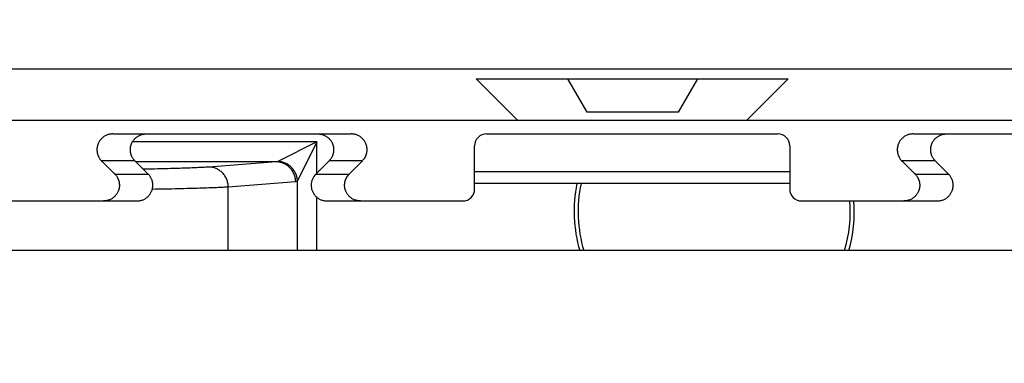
# Model space of a CAD drawing. Header units: inches. Extents: x 0 to 34, y 0 to 22.
# Tile 56 of 60: x 16.884 to 17.376, y 15.521 to 15.693. Entities that reach past the tile are written whole.
import ezdxf

# ---------------------------------------------------------------- set-up
doc = ezdxf.new("R2010")
doc.units = ezdxf.units.IN
doc.header["$LTSCALE"] = 1.87
doc.header["$MEASUREMENT"] = 0
doc.layers.get('0').update_dxf_attribs({"linetype": 'CONTINUOUS'})
doc.layers.add('DIMENSIONS', color=7, linetype='CONTINUOUS')
doc.styles.get("Standard").update_dxf_attribs({"font": 'txt', "width": 0.8})
doc.dimstyles.new('DIMSTYLE_2', dxfattribs={"dimtxt": 0.125, "dimasz": 0.18, "dimexe": 0.18, "dimexo": 0.0625, "dimgap": 0.09, "dimtad": 0, "dimtih": 1, "dimtoh": 1, "dimdec": 3, "dimzin": 4, "dimdsep": 46, "dimtxsty": 'STANDARD', "dimblk": '_FILLED', "dimblk1": '_FILLED', "dimblk2": '_FILLED', "dimcen": 0.09, "dimadec": 0, "dimazin": 0, "dimtp": 0.01, "dimtm": 0.01, "dimtfac": 1, "dimtdec": 3, "dimtofl": 0, "dimtmove": 0, "dimatfit": 3, "dimldrblk": '_FILLED', "dimfxl": 1, "dimtolj": 1, "dimtzin": 4, "dimarcsym": 0})

# ---------------------------------------------------------------- blocks, each defined once
blk = doc.blocks.new('*D33')
at = {"layer": 'DIMENSIONS', "color": 2, "linetype": 'CONTINUOUS'}
blk.add_line((14.6897491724, 15.6306562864), (14.6897491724, 14.6447978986), dxfattribs=at)
at = {"layer": 'DIMENSIONS', "color": 2, "linetype": 'CONTINUOUS', "insert": (14.6272491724, 14.5822978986), "char_height": 0.125, "width": 1.525, "attachment_point": 3, "rotation": 90, "line_spacing_factor": 0.9}
blk.add_mtext('11.050{\\Ftxt.shx;\\W1.000000;\\H0.125000; }[280.67]', dxfattribs=at)
blk = doc.blocks.new('_FILLED')
at = {"color": 0, "linetype": 'BYBLOCK'}
blk.add_solid([(0, 0), (-1, 0.1736111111), (-1, -0.1736111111)], dxfattribs=at)

msp = doc.modelspace()

# ---------------------------------------------------------------- linework, layer by layer
at = {"color": 7, "linetype": 'CONTINUOUS'}
for p, q in [((14.594079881, 15.6685498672), (17.8854184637, 15.6685498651)), ((17.1117964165, 15.6636286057), (17.2677019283, 15.6636286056)), ((17.1324657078, 15.6429593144), (17.1117964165, 15.6636286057)), ((17.1671774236, 15.6468963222), (17.1575170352, 15.6636286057)), ((17.2224776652, 15.6636286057), (17.2128172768, 15.6468963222)), ((17.2677019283, 15.6636286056), (17.2470326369, 15.6429593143)), ((17.2128172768, 15.6468963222), (17.1671774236, 15.6468963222)), ((16.6470326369, 15.6429593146), (17.8991979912, 15.6429593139)), ((16.9301377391, 15.6360695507), (17.0493606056, 15.6360695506)), ((17.1169145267, 15.6360695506), (17.262583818, 15.6360695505)), ((17.3301377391, 15.6360695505), (17.4493606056, 15.6360695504)), ((17.0322247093, 15.6321248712), (16.9399971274, 15.6321248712)), ((17.0322247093, 15.6321248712), (17.0127257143, 15.6223753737)), ((17.0322247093, 15.6321248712), (17.0224752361, 15.6126259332)), ((17.0322247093, 15.6166329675), (17.0322247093, 15.6321248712)), ((17.1110090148, 15.6085104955), (17.1110090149, 15.6301640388)), ((17.2684893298, 15.6301640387), (17.2684893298, 15.6085104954)), ((16.9412550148, 15.6226269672), (16.9245495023, 15.6226269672)), ((16.9245495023, 15.6226269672), (16.9311559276, 15.6160475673)), ((16.9412550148, 15.6226269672), (16.9478614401, 15.6160475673)), ((17.0117904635, 15.6221263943), (16.9417576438, 15.6221263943)), ((17.0117904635, 15.6221263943), (16.9781153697, 15.6195499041)), ((17.0127257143, 15.6223753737), (17.0117904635, 15.6221263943)), ((17.0316369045, 15.6160475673), (17.0382433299, 15.6226269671)), ((17.0549488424, 15.6226269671), (17.0382433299, 15.6226269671)), ((17.0483424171, 15.6160475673), (17.0549488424, 15.6226269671)), ((17.3412550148, 15.6226269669), (17.3245495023, 15.6226269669)), ((17.3245495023, 15.6226269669), (17.3311559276, 15.6160475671)), ((17.3412550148, 15.6226269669), (17.3478614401, 15.6160475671)), ((16.9311559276, 15.6160475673), (16.9478614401, 15.6160475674)), ((17.0316369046, 15.6160475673), (17.0483424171, 15.6160475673)), ((17.2684893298, 15.6171024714), (17.1110090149, 15.6171024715)), ((17.3311559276, 15.6160475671), (17.3478614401, 15.6160475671)), ((17.0215399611, 15.6121279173), (16.9878648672, 15.6095514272)), ((17.0224752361, 15.6126258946), (17.0215399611, 15.6121279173)), ((17.022475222, 15.5777978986), (17.0224752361, 15.6126258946)), ((17.2684893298, 15.6112664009), (17.1110090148, 15.611266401)), ((16.9878648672, 15.5777978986), (16.9878648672, 15.6095514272)), ((16.8372251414, 15.6026049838), (16.9422732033, 15.6026049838)), ((17.0322247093, 15.5777978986), (17.0322247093, 15.6043834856)), ((17.0372251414, 15.6026049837), (17.105103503, 15.6026049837)), ((17.2743948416, 15.6026049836), (17.3422732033, 15.6026049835)), ((17.9917491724, 15.5777978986), (16.7272491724, 15.5777978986))]:
    msp.add_line(p, q, dxfattribs=at)
for centre, radius, start, end in [((17.1169145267, 15.6301640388), 0.0059055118, 89.9999999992, 179.9999999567), ((17.262583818, 15.6301640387), 0.0059055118, 359.9999999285, 89.9999999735), ((17.0371797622, 15.610476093), 0.0078588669, 134.8524777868, 179.9788095), ((17.2307491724, 15.5972978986), 0.07, 168.4889207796, 196.1772211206), ((17.2307491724, 15.5972978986), 0.068025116, 168.1491234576, 196.6595384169), ((17.105103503, 15.6085104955), 0.0059055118, 269.9999999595, 359.9999999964), ((17.2743948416, 15.6085104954), 0.0059055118, 179.9999999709, 269.9999999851), ((17.2307491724, 15.5972978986), 0.068025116, 343.3404615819, 4.475154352), ((17.2307491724, 15.5972978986), 0.07, 343.8227788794, 4.3486099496)]:
    msp.add_arc(centre, radius, start, end, dxfattribs=at)
for points, knots in [([(16.9301377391, 15.6360695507), (16.9298796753, 15.6360695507), (16.929363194, 15.6360443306), (16.9285961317, 15.6359311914), (16.9278436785, 15.6357437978), (16.9271131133, 15.6354838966), (16.9264114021, 15.6351539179), (16.9257452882, 15.6347569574), (16.9251211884, 15.634296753), (16.9245451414, 15.6337776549), (16.9240227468, 15.6332045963), (16.9235590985, 15.6325830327), (16.9231587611, 15.6319189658), (16.9228811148, 15.6313353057), (16.9226943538, 15.6308538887), (16.922572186, 15.6304862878), (16.9224856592, 15.6301752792), (16.9224256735, 15.6299241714), (16.9223852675, 15.6297347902), (16.9223495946, 15.6295444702), (16.922318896, 15.6293532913), (16.9222929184, 15.6291614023), (16.9222708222, 15.6289690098), (16.922253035, 15.6287761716), (16.9222423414, 15.6285827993), (16.9222399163, 15.6283891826), (16.9222403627, 15.6282601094), (16.9222403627, 15.6281955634)], [0, 0, 0, 0, 0.062494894, 0.1249895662, 0.1874843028, 0.2499790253, 0.3124737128, 0.3749683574, 0.4374629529, 0.4999575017, 0.5624520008, 0.6249464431, 0.6874408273, 0.7499351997, 0.7811918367, 0.8124486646, 0.8437048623, 0.8593345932, 0.8749649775, 0.8905943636, 0.9062216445, 0.9218502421, 0.9374837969, 0.9531164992, 0.9687415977, 0.9843689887, 1, 1, 1, 1]), ([(16.9389458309, 15.6281955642), (16.9389458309, 15.6282601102), (16.9389453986, 15.6283891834), (16.9389478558, 15.6285827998), (16.9389585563, 15.6287761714), (16.9389763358, 15.6289690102), (16.9389984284, 15.6291614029), (16.9390244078, 15.6293532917), (16.9390551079, 15.6295444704), (16.9390907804, 15.6297347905), (16.939131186, 15.6299241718), (16.9391911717, 15.6301752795), (16.9392776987, 15.6304862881), (16.9393998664, 15.630853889), (16.9395866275, 15.631335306), (16.9398642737, 15.6319189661), (16.9402646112, 15.632583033), (16.9407282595, 15.6332045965), (16.9412506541, 15.6337776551), (16.9418267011, 15.6342967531), (16.9424508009, 15.6347569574), (16.9431169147, 15.6351539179), (16.9438186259, 15.6354838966), (16.9445491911, 15.6357437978), (16.9453016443, 15.6359311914), (16.9460687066, 15.6360443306), (16.9465851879, 15.6360695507), (16.9468432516, 15.6360695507)], [0, 0, 0, 0, 0.0156309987, 0.0312584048, 0.0468835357, 0.062516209, 0.0781497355, 0.0937783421, 0.1094056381, 0.1250350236, 0.1406654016, 0.1562951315, 0.1875513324, 0.2188081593, 0.2500647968, 0.3125591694, 0.3750535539, 0.4375479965, 0.5000424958, 0.5625370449, 0.6250316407, 0.6875262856, 0.7500209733, 0.8125156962, 0.8750104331, 0.9375051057, 1, 1, 1, 1]), ([(17.032655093, 15.6360695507), (17.0329131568, 15.6360695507), (17.0334296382, 15.6360443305), (17.0341967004, 15.6359311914), (17.0349491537, 15.6357437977), (17.0356797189, 15.6354838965), (17.0363814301, 15.6351539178), (17.0370475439, 15.6347569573), (17.0376716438, 15.6342967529), (17.0382476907, 15.6337776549), (17.0387700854, 15.6332045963), (17.0392337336, 15.6325830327), (17.0396340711, 15.6319189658), (17.0399117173, 15.6313353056), (17.0400984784, 15.6308538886), (17.0402206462, 15.6304862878), (17.040307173, 15.6301752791), (17.0403671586, 15.6299241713), (17.0404075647, 15.6297347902), (17.0404432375, 15.6295444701), (17.0404739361, 15.6293532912), (17.0404999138, 15.6291614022), (17.0405220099, 15.6289690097), (17.0405397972, 15.6287761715), (17.0405504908, 15.6285827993), (17.0405529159, 15.6283891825), (17.0405524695, 15.6282601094), (17.0405524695, 15.6281955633)], [0, 0, 0, 0, 0.062494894, 0.1249895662, 0.1874843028, 0.2499790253, 0.3124737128, 0.3749683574, 0.4374629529, 0.4999575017, 0.5624520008, 0.6249464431, 0.6874408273, 0.7499351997, 0.7811918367, 0.8124486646, 0.8437048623, 0.8593345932, 0.8749649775, 0.8905943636, 0.9062216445, 0.9218502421, 0.9374837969, 0.9531164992, 0.9687415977, 0.9843689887, 1, 1, 1, 1]), ([(17.0572580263, 15.6281955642), (17.0572580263, 15.6282601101), (17.0572584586, 15.6283891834), (17.0572560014, 15.6285827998), (17.0572453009, 15.6287761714), (17.0572275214, 15.6289690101), (17.0572054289, 15.6291614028), (17.0571794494, 15.6293532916), (17.0571487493, 15.6295444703), (17.0571130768, 15.6297347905), (17.0570726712, 15.6299241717), (17.0570126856, 15.6301752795), (17.0569261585, 15.6304862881), (17.0568039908, 15.6308538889), (17.0566172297, 15.6313353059), (17.0563395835, 15.631918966), (17.055939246, 15.6325830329), (17.0554755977, 15.6332045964), (17.0549532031, 15.633777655), (17.0543771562, 15.634296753), (17.0537530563, 15.6347569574), (17.0530869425, 15.6351539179), (17.0523852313, 15.6354838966), (17.0516546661, 15.6357437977), (17.0509022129, 15.6359311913), (17.0501351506, 15.6360443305), (17.0496186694, 15.6360695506), (17.0493606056, 15.6360695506)], [0, 0, 0, 0, 0.0156309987, 0.0312584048, 0.0468835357, 0.062516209, 0.0781497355, 0.0937783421, 0.1094056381, 0.1250350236, 0.1406654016, 0.1562951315, 0.1875513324, 0.2188081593, 0.2500647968, 0.3125591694, 0.3750535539, 0.4375479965, 0.5000424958, 0.5625370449, 0.6250316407, 0.6875262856, 0.7500209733, 0.8125156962, 0.8750104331, 0.9375051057, 1, 1, 1, 1]), ([(17.3301377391, 15.6360695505), (17.3298796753, 15.6360695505), (17.329363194, 15.6360443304), (17.3285961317, 15.6359311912), (17.3278436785, 15.6357437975), (17.3271131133, 15.6354838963), (17.3264114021, 15.6351539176), (17.3257452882, 15.6347569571), (17.3251211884, 15.6342967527), (17.3245451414, 15.6337776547), (17.3240227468, 15.6332045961), (17.3235590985, 15.6325830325), (17.3231587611, 15.6319189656), (17.3228811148, 15.6313353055), (17.3226943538, 15.6308538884), (17.322572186, 15.6304862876), (17.3224856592, 15.6301752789), (17.3224256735, 15.6299241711), (17.3223852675, 15.62973479), (17.3223495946, 15.6295444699), (17.322318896, 15.629353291), (17.3222929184, 15.629161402), (17.3222708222, 15.6289690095), (17.322253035, 15.6287761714), (17.3222423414, 15.6285827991), (17.3222399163, 15.6283891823), (17.3222403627, 15.6282601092), (17.3222403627, 15.6281955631)], [0, 0, 0, 0, 0.062494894, 0.1249895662, 0.1874843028, 0.2499790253, 0.3124737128, 0.3749683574, 0.4374629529, 0.4999575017, 0.5624520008, 0.6249464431, 0.6874408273, 0.7499351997, 0.7811918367, 0.8124486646, 0.8437048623, 0.8593345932, 0.8749649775, 0.8905943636, 0.9062216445, 0.9218502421, 0.9374837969, 0.9531164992, 0.9687415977, 0.9843689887, 1, 1, 1, 1]), ([(17.3389458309, 15.628195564), (17.3389458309, 15.62826011), (17.3389453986, 15.6283891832), (17.3389478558, 15.6285827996), (17.3389585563, 15.6287761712), (17.3389763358, 15.6289690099), (17.3389984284, 15.6291614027), (17.3390244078, 15.6293532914), (17.3390551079, 15.6295444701), (17.3390907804, 15.6297347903), (17.339131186, 15.6299241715), (17.3391911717, 15.6301752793), (17.3392776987, 15.6304862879), (17.3393998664, 15.6308538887), (17.3395866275, 15.6313353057), (17.3398642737, 15.6319189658), (17.3402646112, 15.6325830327), (17.3407282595, 15.6332045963), (17.3412506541, 15.6337776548), (17.3418267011, 15.6342967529), (17.3424508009, 15.6347569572), (17.3431169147, 15.6351539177), (17.3438186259, 15.6354838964), (17.3445491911, 15.6357437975), (17.3453016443, 15.6359311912), (17.3460687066, 15.6360443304), (17.3465851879, 15.6360695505), (17.3468432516, 15.6360695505)], [0, 0, 0, 0, 0.0156309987, 0.0312584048, 0.0468835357, 0.062516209, 0.0781497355, 0.0937783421, 0.1094056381, 0.1250350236, 0.1406654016, 0.1562951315, 0.1875513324, 0.2188081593, 0.2500647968, 0.3125591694, 0.3750535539, 0.4375479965, 0.5000424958, 0.5625370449, 0.6250316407, 0.6875262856, 0.7500209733, 0.8125156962, 0.8750104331, 0.9375051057, 1, 1, 1, 1]), ([(16.9222403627, 15.6281955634), (16.9222403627, 15.6279162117), (16.9222611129, 15.6274964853), (16.9223325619, 15.626941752), (16.9224088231, 15.6265290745), (16.9225084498, 15.6261218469), (16.9226320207, 15.6257215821), (16.9227773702, 15.6253287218), (16.9229425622, 15.6249433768), (16.9231256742, 15.6245656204), (16.9233909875, 15.6240721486), (16.9237581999, 15.6234752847), (16.9242584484, 15.622800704), (16.9246334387, 15.6223851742), (16.9248310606, 15.6221883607)], [0, 0, 0, 0, 0.1249220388, 0.1874956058, 0.2500323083, 0.3124862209, 0.374865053, 0.437255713, 0.4997200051, 0.5622793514, 0.6249189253, 0.7502163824, 0.8752761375, 1, 1, 1, 1]), ([(16.9412550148, 15.6226269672), (16.941072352, 15.6228088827), (16.9407246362, 15.6231908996), (16.9402619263, 15.6238120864), (16.9398623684, 15.6244757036), (16.9395852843, 15.6250588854), (16.9393989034, 15.6255398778), (16.9392769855, 15.6259071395), (16.9391906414, 15.6262178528), (16.9391307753, 15.6264687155), (16.9390904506, 15.6266579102), (16.9390548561, 15.6268480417), (16.9390242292, 15.6270390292), (16.9389983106, 15.6272307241), (16.9389762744, 15.627422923), (16.938958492, 15.6276155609), (16.9389477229, 15.6278087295), (16.938945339, 15.6280021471), (16.9389458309, 15.6281310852), (16.9389458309, 15.6281955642)], [0, 0, 0, 0, 0.1249786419, 0.2499567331, 0.3749349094, 0.499913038, 0.5624209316, 0.6249292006, 0.6874362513, 0.7186932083, 0.7499514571, 0.781207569, 0.8124593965, 0.843713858, 0.8749783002, 0.906241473, 0.9374891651, 0.9687408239, 1, 1, 1, 1]), ([(17.0405524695, 15.6281955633), (17.0405524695, 15.6281310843), (17.0405529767, 15.6280021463), (17.0405506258, 15.6278087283), (17.0405398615, 15.6276155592), (17.0405220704, 15.627422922), (17.0405000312, 15.6272307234), (17.0404741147, 15.6270390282), (17.0404434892, 15.6268480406), (17.0404078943, 15.6266579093), (17.040367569, 15.6264687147), (17.0403077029, 15.626217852), (17.0402213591, 15.6259071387), (17.040099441, 15.6255398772), (17.0399130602, 15.6250588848), (17.0396359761, 15.6244757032), (17.0392364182, 15.6238120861), (17.0387737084, 15.6231908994), (17.0384259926, 15.6228088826), (17.0382433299, 15.6226269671)], [0, 0, 0, 0, 0.0312591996, 0.0625108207, 0.093758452, 0.125021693, 0.1562861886, 0.187540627, 0.2187924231, 0.2500485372, 0.2813067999, 0.3125637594, 0.3750708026, 0.4375790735, 0.5000869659, 0.6250650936, 0.7500432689, 0.875021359, 1, 1, 1, 1]), ([(17.055204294, 15.623077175), (17.0553718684, 15.6232440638), (17.0556182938, 15.6234997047), (17.0559227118, 15.623861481), (17.0560993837, 15.6240980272), (17.0562300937, 15.6242941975), (17.0563532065, 15.6244951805), (17.0564936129, 15.6247548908), (17.0566417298, 15.6250774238), (17.0567711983, 15.6254089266), (17.056883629, 15.625747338), (17.0569805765, 15.6260906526), (17.0570638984, 15.6264371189), (17.0571563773, 15.6269016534), (17.0572358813, 15.6274875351), (17.0572580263, 15.6279598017), (17.0572580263, 15.6281955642)], [0, 0, 0, 0, 0.1249840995, 0.1874545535, 0.249768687, 0.2808866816, 0.3120025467, 0.3742991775, 0.4367745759, 0.499451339, 0.5622805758, 0.6251525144, 0.6879237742, 0.7505492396, 0.8754065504, 1, 1, 1, 1]), ([(17.3222403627, 15.6281955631), (17.3222403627, 15.6279162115), (17.3222611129, 15.6274964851), (17.3223325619, 15.6269417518), (17.3224088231, 15.6265290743), (17.3225084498, 15.6261218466), (17.3226320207, 15.6257215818), (17.3227773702, 15.6253287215), (17.3229425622, 15.6249433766), (17.3231256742, 15.6245656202), (17.3233909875, 15.6240721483), (17.3237581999, 15.6234752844), (17.3242584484, 15.6228007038), (17.3246334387, 15.6223851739), (17.3248310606, 15.6221883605)], [0, 0, 0, 0, 0.1249220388, 0.1874956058, 0.2500323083, 0.3124862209, 0.374865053, 0.437255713, 0.4997200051, 0.5622793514, 0.6249189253, 0.7502163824, 0.8752761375, 1, 1, 1, 1]), ([(17.3412550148, 15.6226269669), (17.341072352, 15.6228088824), (17.3407246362, 15.6231908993), (17.3402619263, 15.6238120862), (17.3398623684, 15.6244757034), (17.3395852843, 15.6250588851), (17.3393989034, 15.6255398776), (17.3392769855, 15.6259071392), (17.3391906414, 15.6262178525), (17.3391307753, 15.6264687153), (17.3390904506, 15.6266579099), (17.3390548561, 15.6268480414), (17.3390242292, 15.6270390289), (17.3389983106, 15.6272307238), (17.3389762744, 15.6274229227), (17.338958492, 15.6276155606), (17.3389477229, 15.6278087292), (17.338945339, 15.6280021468), (17.3389458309, 15.628131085), (17.3389458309, 15.628195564)], [0, 0, 0, 0, 0.1249786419, 0.2499567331, 0.3749349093, 0.499913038, 0.5624209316, 0.6249292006, 0.6874362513, 0.7186932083, 0.7499514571, 0.781207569, 0.8124593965, 0.843713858, 0.8749783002, 0.906241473, 0.9374891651, 0.9687408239, 1, 1, 1, 1]), ([(16.9781153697, 15.6195499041), (16.9777569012, 15.6195225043), (16.9769949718, 15.6194687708), (16.9757843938, 15.6193931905), (16.9744395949, 15.6193183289), (16.9729614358, 15.6192441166), (16.971351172, 15.6191706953), (16.9689438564, 15.6190704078), (16.9656160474, 15.6189491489), (16.9612499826, 15.6188123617), (16.956400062, 15.6186803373), (16.9510850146, 15.6185536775), (16.947388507, 15.6184761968), (16.9454660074, 15.6184381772)], [0, 0, 0, 0, 0.0330121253, 0.0701360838, 0.1113760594, 0.1566876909, 0.2060373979, 0.2593905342, 0.3779289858, 0.5118117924, 0.6604967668, 0.8234333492, 1, 1, 1, 1]), ([(16.9878648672, 15.6095514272), (16.9878636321, 15.60987773), (16.9878299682, 15.6105306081), (16.9876864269, 15.6115001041), (16.9874512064, 15.6124510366), (16.9871265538, 15.613374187), (16.9867155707, 15.6142607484), (16.9862221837, 15.6151022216), (16.985651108, 15.615890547), (16.9850078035, 15.6166181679), (16.9842984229, 15.6172781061), (16.9835297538, 15.6178640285), (16.9827091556, 15.6183703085), (16.9818444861, 15.6187920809), (16.9809440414, 15.61912529), (16.9800164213, 15.6193667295), (16.9790706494, 15.6195140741), (16.9784335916, 15.6195486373), (16.9781153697, 15.6195499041)], [0, 0, 0, 0, 0.0632153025, 0.1264232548, 0.1895942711, 0.252699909, 0.3157141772, 0.3786144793, 0.4413824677, 0.5040047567, 0.5664734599, 0.6287865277, 0.6909478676, 0.7529672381, 0.8148599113, 0.8766461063, 0.9383501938, 1, 1, 1, 1]), ([(17.0215399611, 15.6121279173), (17.0215387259, 15.6124542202), (17.021505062, 15.6131070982), (17.0213615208, 15.6140765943), (17.0211263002, 15.6150275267), (17.0208016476, 15.6159506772), (17.0203906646, 15.6168372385), (17.0198972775, 15.6176787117), (17.0193262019, 15.6184670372), (17.0186828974, 15.6191946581), (17.0179735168, 15.6198545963), (17.0172048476, 15.6204405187), (17.0163842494, 15.6209467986), (17.01551958, 15.621368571), (17.0146191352, 15.6217017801), (17.0136915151, 15.6219432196), (17.0127457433, 15.6220905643), (17.0121086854, 15.6221251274), (17.0117904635, 15.6221263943)], [0, 0, 0, 0, 0.0632153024, 0.1264232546, 0.1895942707, 0.2526999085, 0.3157141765, 0.3786144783, 0.4413824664, 0.5040047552, 0.5664734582, 0.6287865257, 0.6909478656, 0.7529672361, 0.8148599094, 0.8766461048, 0.9383501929, 1, 1, 1, 1]), ([(17.0224752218, 15.6126258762), (17.0224598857, 15.6129358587), (17.0223995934, 15.6135561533), (17.0222220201, 15.6144756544), (17.0219587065, 15.615378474), (17.0216120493, 15.6162563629), (17.0211851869, 15.6171014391), (17.0206819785, 15.6179060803), (17.0201069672, 15.6186630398), (17.0194653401, 15.6193654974), (17.0187628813, 15.6200071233), (17.0180059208, 15.6205821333), (17.0172012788, 15.6210853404), (17.016356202, 15.6215122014), (17.0154783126, 15.6218588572), (17.0145754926, 15.6221221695), (17.0136559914, 15.6222997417), (17.0130356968, 15.6223600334), (17.0127257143, 15.6223753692)], [0, 0, 0, 0, 0.061727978, 0.1237348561, 0.1860017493, 0.2485004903, 0.3111949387, 0.3740422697, 0.4369944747, 0.5000000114, 0.5630055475, 0.625957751, 0.68880508, 0.7514995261, 0.8139982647, 0.8762651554, 0.9382720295, 1, 1, 1, 1]), ([(16.930875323, 15.6164870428), (16.9310729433, 15.616290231), (16.9314477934, 15.6158745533), (16.9319475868, 15.6151996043), (16.9323144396, 15.6146024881), (16.9325796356, 15.6141089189), (16.9327627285, 15.6137311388), (16.9329279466, 15.6133458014), (16.9330733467, 15.6129529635), (16.9331969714, 15.6125527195), (16.9332966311, 15.6121454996), (16.9333729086, 15.6117328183), (16.9334443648, 15.6111780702), (16.9334651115, 15.6107583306), (16.9334651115, 15.6104789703)], [0, 0, 0, 0, 0.1247201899, 0.2497798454, 0.3750831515, 0.4377250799, 0.5002851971, 0.5627486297, 0.6251371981, 0.6875136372, 0.7499661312, 0.8125025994, 0.8750767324, 1, 1, 1, 1]), ([(16.9501705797, 15.6104789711), (16.9501705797, 15.6105434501), (16.9501710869, 15.6106723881), (16.950168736, 15.6108658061), (16.9501579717, 15.6110589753), (16.9501401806, 15.6112516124), (16.9501181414, 15.6114438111), (16.9500922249, 15.6116355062), (16.9500615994, 15.6118264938), (16.9500260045, 15.6120166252), (16.9499856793, 15.6122058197), (16.9499258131, 15.6124566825), (16.9498394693, 15.6127673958), (16.9497175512, 15.6131346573), (16.9495311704, 15.6136156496), (16.9492540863, 15.6141988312), (16.9488545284, 15.6148624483), (16.9483918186, 15.615483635), (16.9480441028, 15.6158656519), (16.9478614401, 15.6160475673)], [0, 0, 0, 0, 0.0312591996, 0.0625108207, 0.093758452, 0.125021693, 0.1562861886, 0.187540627, 0.2187924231, 0.2500485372, 0.2813067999, 0.3125637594, 0.3750708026, 0.4375790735, 0.5000869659, 0.6250650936, 0.7500432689, 0.875021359, 1, 1, 1, 1]), ([(17.0460332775, 15.610478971), (17.0460332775, 15.6105437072), (17.0460327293, 15.6106731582), (17.0460350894, 15.6108673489), (17.0460460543, 15.6110612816), (17.046064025, 15.6112546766), (17.0460861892, 15.611447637), (17.0461122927, 15.6116400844), (17.046143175, 15.6118318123), (17.0461790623, 15.6120226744), (17.0462197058, 15.6122125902), (17.0462800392, 15.6124643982), (17.0463670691, 15.6127762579), (17.0464899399, 15.6131448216), (17.0466308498, 15.6135068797), (17.0467894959, 15.6138615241), (17.0469654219, 15.6142079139), (17.0471262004, 15.6144889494), (17.0472628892, 15.614708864), (17.0473694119, 15.6148712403), (17.047480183, 15.6150307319), (17.0475757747, 15.6151613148), (17.0476537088, 15.6152647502), (17.0477128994, 15.6153418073), (17.0477732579, 15.615417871), (17.0478351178, 15.6154925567), (17.0478990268, 15.6155654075), (17.0479633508, 15.6156381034), (17.0480264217, 15.6157125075), (17.0480760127, 15.6157771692), (17.048118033, 15.6158269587), (17.0481515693, 15.6158620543), (17.0481881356, 15.6158939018), (17.0482285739, 15.615921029), (17.0482722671, 15.6159432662), (17.0483334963, 15.6159665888), (17.0483818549, 15.6159772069), (17.0484142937, 15.6159812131)], [0, 0, 0, 0, 0.0312393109, 0.0624707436, 0.0936987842, 0.1249426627, 0.1561869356, 0.1874211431, 0.2186532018, 0.2498896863, 0.2811280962, 0.3123650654, 0.374832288, 0.4373007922, 0.4997689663, 0.5622374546, 0.6247060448, 0.6871721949, 0.7184108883, 0.7496480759, 0.7808747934, 0.8121067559, 0.8277358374, 0.8433708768, 0.858994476, 0.8745915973, 0.8901627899, 0.9057565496, 0.9214353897, 0.9372180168, 0.9450707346, 0.9528641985, 0.9606219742, 0.9684216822, 0.9762992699, 0.9842273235, 1, 1, 1, 1]), ([(17.330875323, 15.6164870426), (17.3310729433, 15.6162902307), (17.3314477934, 15.615874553), (17.3319475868, 15.6151996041), (17.3323144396, 15.6146024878), (17.3325796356, 15.6141089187), (17.3327627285, 15.6137311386), (17.3329279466, 15.6133458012), (17.3330733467, 15.6129529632), (17.3331969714, 15.6125527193), (17.3332966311, 15.6121454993), (17.3333729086, 15.611732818), (17.3334443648, 15.61117807), (17.3334651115, 15.6107583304), (17.3334651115, 15.61047897)], [0, 0, 0, 0, 0.1247201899, 0.2497798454, 0.3750831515, 0.4377250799, 0.5002851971, 0.5627486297, 0.6251371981, 0.6875136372, 0.7499661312, 0.8125025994, 0.8750767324, 1, 1, 1, 1]), ([(17.3501705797, 15.6104789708), (17.3501705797, 15.6105434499), (17.3501710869, 15.6106723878), (17.350168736, 15.6108658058), (17.3501579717, 15.611058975), (17.3501401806, 15.6112516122), (17.3501181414, 15.6114438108), (17.3500922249, 15.6116355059), (17.3500615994, 15.6118264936), (17.3500260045, 15.6120166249), (17.3499856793, 15.6122058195), (17.3499258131, 15.6124566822), (17.3498394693, 15.6127673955), (17.3497175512, 15.613134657), (17.3495311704, 15.6136156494), (17.3492540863, 15.614198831), (17.3488545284, 15.614862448), (17.3483918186, 15.6154836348), (17.3480441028, 15.6158656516), (17.3478614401, 15.6160475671)], [0, 0, 0, 0, 0.0312591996, 0.0625108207, 0.093758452, 0.125021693, 0.1562861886, 0.187540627, 0.2187924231, 0.2500485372, 0.2813067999, 0.3125637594, 0.3750708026, 0.4375790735, 0.5000869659, 0.6250650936, 0.7500432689, 0.875021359, 1, 1, 1, 1]), ([(16.9334651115, 15.6104789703), (16.9334651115, 15.6104144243), (16.9334655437, 15.6102853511), (16.9334630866, 15.6100917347), (16.9334523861, 15.6098983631), (16.9334346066, 15.6097055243), (16.933412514, 15.6095131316), (16.9333865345, 15.6093212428), (16.9333558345, 15.6091300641), (16.9333201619, 15.608939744), (16.9332797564, 15.6087503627), (16.9332197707, 15.608499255), (16.9331332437, 15.6081882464), (16.933011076, 15.6078206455), (16.9328243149, 15.6073392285), (16.9325466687, 15.6067555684), (16.9321463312, 15.6060915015), (16.9316826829, 15.605469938), (16.9311602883, 15.6048968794), (16.9305842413, 15.6043777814), (16.9299601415, 15.6039175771), (16.9292940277, 15.6035206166), (16.9285923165, 15.6031906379), (16.9278617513, 15.6029307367), (16.9271092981, 15.6027433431), (16.9263422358, 15.6026302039), (16.9258257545, 15.6026049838), (16.9255676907, 15.6026049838)], [0, 0, 0, 0, 0.0156309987, 0.0312584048, 0.0468835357, 0.062516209, 0.0781497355, 0.0937783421, 0.1094056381, 0.1250350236, 0.1406654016, 0.1562951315, 0.1875513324, 0.2188081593, 0.2500647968, 0.3125591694, 0.3750535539, 0.4375479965, 0.5000424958, 0.5625370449, 0.6250316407, 0.6875262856, 0.7500209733, 0.8125156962, 0.8750104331, 0.9375051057, 1, 1, 1, 1]), ([(16.9422732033, 15.6026049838), (16.9425312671, 15.6026049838), (16.9430477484, 15.6026302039), (16.9438148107, 15.6027433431), (16.9445672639, 15.6029307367), (16.9452978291, 15.6031906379), (16.9459995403, 15.6035206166), (16.9466656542, 15.6039175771), (16.947289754, 15.6043777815), (16.947865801, 15.6048968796), (16.9483881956, 15.6054699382), (16.9488518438, 15.6060915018), (16.9492521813, 15.6067555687), (16.9495298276, 15.6073392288), (16.9497165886, 15.6078206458), (16.9498387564, 15.6081882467), (16.9499252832, 15.6084992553), (16.9499852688, 15.6087503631), (16.9500256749, 15.6089397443), (16.9500613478, 15.6091300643), (16.9500920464, 15.6093212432), (16.950118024, 15.6095131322), (16.9501401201, 15.6097055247), (16.9501579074, 15.6098983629), (16.950168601, 15.6100917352), (16.9501710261, 15.6102853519), (16.9501705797, 15.6104144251), (16.9501705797, 15.6104789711)], [0, 0, 0, 0, 0.062494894, 0.1249895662, 0.1874843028, 0.2499790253, 0.3124737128, 0.3749683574, 0.4374629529, 0.4999575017, 0.5624520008, 0.6249464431, 0.6874408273, 0.7499351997, 0.7811918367, 0.8124486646, 0.8437048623, 0.8593345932, 0.8749649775, 0.8905943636, 0.9062216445, 0.9218502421, 0.9374837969, 0.9531164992, 0.9687415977, 0.9843689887, 1, 1, 1, 1]), ([(17.0293210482, 15.6104789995), (17.0293210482, 15.6102209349), (17.0293465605, 15.6097044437), (17.029460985, 15.6089375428), (17.0296504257, 15.6081855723), (17.0299130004, 15.6074559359), (17.0302461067, 15.6067556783), (17.0306464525, 15.6060915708), (17.0311100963, 15.6054700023), (17.0316324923, 15.6048969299), (17.0322085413, 15.6043778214), (17.0328326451, 15.6039176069), (17.0334987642, 15.6035206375), (17.0342004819, 15.6031906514), (17.0349310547, 15.6029307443), (17.0356835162, 15.6027433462), (17.0364505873, 15.6026302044), (17.0369670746, 15.6026049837), (17.0372251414, 15.6026049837)], [0, 0, 0, 0, 0.0624998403, 0.1249994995, 0.1874992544, 0.2499990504, 0.3124988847, 0.3749987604, 0.4374986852, 0.4999986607, 0.5624986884, 0.6249987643, 0.6874988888, 0.7499990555, 0.8124992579, 0.8749994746, 0.9374996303, 1, 1, 1, 1]), ([(17.0539306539, 15.6026049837), (17.0536725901, 15.6026049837), (17.0531561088, 15.6026302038), (17.0523890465, 15.602743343), (17.0516365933, 15.6029307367), (17.050906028, 15.6031906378), (17.0502043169, 15.6035206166), (17.049538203, 15.6039175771), (17.0489141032, 15.6043777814), (17.0483380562, 15.6048968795), (17.0478156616, 15.6054699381), (17.0473520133, 15.6060915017), (17.0469516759, 15.6067555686), (17.0466740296, 15.6073392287), (17.0464872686, 15.6078206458), (17.0463651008, 15.6081882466), (17.046278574, 15.6084992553), (17.0462185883, 15.6087503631), (17.0461781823, 15.6089397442), (17.0461425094, 15.6091300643), (17.0461118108, 15.6093212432), (17.0460858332, 15.6095131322), (17.046063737, 15.6097055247), (17.0460459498, 15.6098983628), (17.0460352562, 15.6100917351), (17.0460328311, 15.6102853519), (17.0460332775, 15.610414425), (17.0460332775, 15.610478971)], [0, 0, 0, 0, 0.062494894, 0.1249895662, 0.1874843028, 0.2499790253, 0.3124737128, 0.3749683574, 0.4374629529, 0.4999575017, 0.5624520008, 0.6249464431, 0.6874408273, 0.7499351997, 0.7811918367, 0.8124486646, 0.8437048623, 0.8593345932, 0.8749649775, 0.8905943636, 0.9062216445, 0.9218502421, 0.9374837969, 0.9531164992, 0.9687415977, 0.9843689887, 1, 1, 1, 1]), ([(17.3334651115, 15.61047897), (17.3334651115, 15.610414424), (17.3334655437, 15.6102853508), (17.3334630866, 15.6100917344), (17.3334523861, 15.6098983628), (17.3334346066, 15.6097055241), (17.333412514, 15.6095131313), (17.3333865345, 15.6093212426), (17.3333558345, 15.6091300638), (17.3333201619, 15.6089397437), (17.3332797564, 15.6087503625), (17.3332197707, 15.6084992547), (17.3331332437, 15.6081882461), (17.333011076, 15.6078206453), (17.3328243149, 15.6073392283), (17.3325466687, 15.6067555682), (17.3321463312, 15.6060915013), (17.3316826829, 15.6054699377), (17.3311602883, 15.6048968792), (17.3305842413, 15.6043777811), (17.3299601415, 15.6039175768), (17.3292940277, 15.6035206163), (17.3285923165, 15.6031906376), (17.3278617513, 15.6029307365), (17.3271092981, 15.6027433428), (17.3263422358, 15.6026302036), (17.3258257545, 15.6026049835), (17.3255676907, 15.6026049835)], [0, 0, 0, 0, 0.0156309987, 0.0312584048, 0.0468835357, 0.062516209, 0.0781497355, 0.0937783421, 0.1094056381, 0.1250350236, 0.1406654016, 0.1562951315, 0.1875513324, 0.2188081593, 0.2500647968, 0.3125591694, 0.3750535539, 0.4375479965, 0.5000424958, 0.5625370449, 0.6250316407, 0.6875262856, 0.7500209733, 0.8125156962, 0.8750104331, 0.9375051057, 1, 1, 1, 1]), ([(17.3422732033, 15.6026049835), (17.3425312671, 15.6026049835), (17.3430477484, 15.6026302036), (17.3438148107, 15.6027433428), (17.3445672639, 15.6029307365), (17.3452978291, 15.6031906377), (17.3459995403, 15.6035206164), (17.3466656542, 15.6039175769), (17.347289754, 15.6043777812), (17.347865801, 15.6048968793), (17.3483881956, 15.6054699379), (17.3488518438, 15.6060915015), (17.3492521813, 15.6067555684), (17.3495298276, 15.6073392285), (17.3497165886, 15.6078206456), (17.3498387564, 15.6081882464), (17.3499252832, 15.6084992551), (17.3499852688, 15.6087503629), (17.3500256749, 15.608939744), (17.3500613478, 15.6091300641), (17.3500920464, 15.609321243), (17.350118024, 15.609513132), (17.3501401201, 15.6097055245), (17.3501579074, 15.6098983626), (17.350168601, 15.6100917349), (17.3501710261, 15.6102853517), (17.3501705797, 15.6104144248), (17.3501705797, 15.6104789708)], [0, 0, 0, 0, 0.062494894, 0.1249895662, 0.1874843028, 0.2499790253, 0.3124737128, 0.3749683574, 0.4374629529, 0.4999575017, 0.5624520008, 0.6249464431, 0.6874408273, 0.7499351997, 0.7811918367, 0.8124486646, 0.8437048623, 0.8593345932, 0.8749649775, 0.8905943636, 0.9062216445, 0.9218502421, 0.9374837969, 0.9531164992, 0.9687415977, 0.9843689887, 1, 1, 1, 1]), ([(16.9878648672, 15.6095514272), (16.9874583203, 15.6095223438), (16.9865906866, 15.6094651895), (16.9852077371, 15.6093853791), (16.9836630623, 15.6093062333), (16.9819583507, 15.6092278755), (16.9800954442, 15.6091504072), (16.9773013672, 15.6090446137), (16.9734298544, 15.6089169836), (16.9683414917, 15.6087735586), (16.9626797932, 15.6086356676), (16.9564694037, 15.608503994), (16.9521488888, 15.6084238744), (16.949901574, 15.6083846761)], [0, 0, 0, 0, 0.0321912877, 0.0686733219, 0.1094067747, 0.1543496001, 0.2034537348, 0.2566665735, 0.3751845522, 0.5093915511, 0.6587058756, 0.8224792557, 1, 1, 1, 1])]:
    msp.add_open_spline(points, degree=3, knots=knots, dxfattribs=at)

# ---------------------------------------------------------------- dimensions: what is measured, and where the dimension line sits
at = {"layer": 'DIMENSIONS', "color": 2, "linetype": 'CONTINUOUS'}
dim = msp.add_ordinate_dim(feature_location=(14.6897491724, 15.6306562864), offset=(0, -0.9858583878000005), dtype=1, origin=(25.7397491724, 15.6931562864), dimstyle='DIMSTYLE_2', dxfattribs=at)
dim.commit()
dim.dimension.update_dxf_attribs({"geometry": '*D33', "text_midpoint": (14.846574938, 13.5068990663)})

doc.saveas('drawing.dxf')
